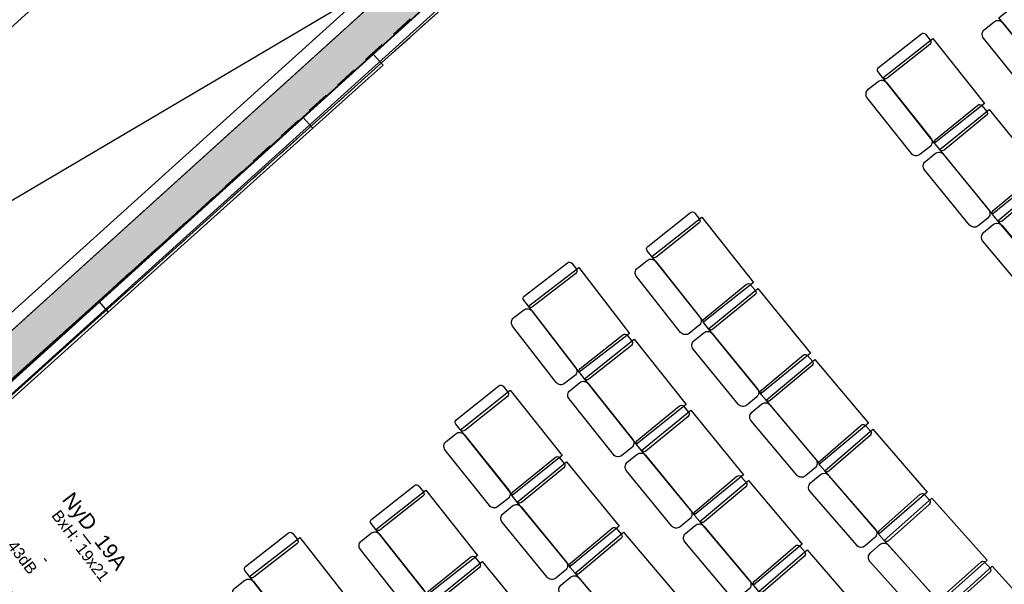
# Model space of a CAD drawing. Header units: millimetres. Extents: x 15275 to 121491, y 18097 to 137945.
# Tile 34 of 57: x 75747 to 82248, y 82853 to 86583. Entities that reach past the tile are written whole.
import ezdxf
from ezdxf.enums import TextEntityAlignment as Align

# ---------------------------------------------------------------- set-up
doc = ezdxf.new("R2010")
doc.units = ezdxf.units.MM
doc.header["$LTSCALE"] = 0.5
doc.header["$MEASUREMENT"] = 0
doc.linetypes.add('PLINE', pattern=[0])
doc.linetypes.add('Rømningslinje', pattern=[500, 300, -200])
for name, color, linetype in [('000 2D grafikk', 7, 'Continuous'), ('24-- Innervegger', 7, 'Continuous'), ('24--Innervegger skråvegger salen', 7, 'Continuous'), ('241- Bærende innervegger', 7, 'Continuous'), ('241- Bærende innervegger (Skravur)', 7, 'Continuous'), ('279- Annet fast inventar(Nye konstruksjoner)', 7, 'Continuous'), ('287 Rekkverk eksisterende salen', 7, 'Continuous'), ('852- Teknisk_symbolsk informasjon_ bygning(Nye konstruksjoner)', 7, 'Continuous'), ('862- M___Nettoareal', 7, 'Continuous'), ('862- M___Nettoareal(Polylinje)', 7, 'Continuous'), ('862- M___Nettoareal(Tekst)', 7, 'Continuous')]:
    doc.layers.add(name, color=color, linetype=linetype)
doc.layers.add('234- Vinduer_ dører_ porter(Nye konstruksjoner)', color=7, linetype='Continuous', lineweight=0)
doc.layers.add('244- Vinduer_ dører_ foldevegger(Nye konstruksjoner)', color=7, linetype='Continuous', lineweight=0)
doc.styles.add('GENERATED_STYLE_1', font='arial.ttf')

# ---------------------------------------------------------------- blocks, each defined once
blk = doc.blocks.new('Utgang_109_9', base_point=(75205.1, 82588.8))
at = {"layer": '862- M___Nettoareal(Polylinje)', "linetype": 'PLINE', "flags": 128}
blk.add_lwpolyline([(74703.3, 80327), (76381.7, 81902.3), (75039.8, 83660), (73196, 81990.5)], close=True, dxfattribs=at)
at = {"layer": '862- M___Nettoareal(Tekst)', "insert": (74773.7, 82794.9), "char_height": 100, "attachment_point": 1, "rotation": 312.16193, "style": 'GENERATED_STYLE_1'}
blk.add_mtext('\\A1;{\\pql;\\pt0,12050;\\fArial|b0|i0|c0|p0;\\W1.000000;5,3\\fArial|b0|i0|c0|p0;\\W1.000000;\\A1{\\H.66x;\\S^  ;}\\fArial|b0|i0|c0|p0;\\W1.000000; m\\fArial|b0|i0|c0|p0;\\W1.000000;\\A1{\\H.66x;\\S2^  ;}}', dxfattribs=at)
at = {"layer": '862- M___Nettoareal(Tekst)', "style": 'GENERATED_STYLE_1'}
for tag, height, p in [('ROOM_NUMBER', 100, (75141.2, 83104.7)), ('ROOM_NAME', 200, (75024.7, 82976.4)), ('DUMMY_861', 100, (75294.8, 82958)), ('DUMMY_863', 100, (74791.7, 82811.2)), ('DUMMY_862', 200, (75618.4, 82366.5))]:
    blk.add_attdef(tag, text='', height=height, rotation=312.16193, dxfattribs=at).set_placement(p, align=Align.TOP_LEFT)
blk = doc.blocks.new('Sjakt_105 a_23', base_point=(77189.8, 86967.2))
at = {"layer": '862- M___Nettoareal(Polylinje)', "linetype": 'PLINE', "flags": 128}
blk.add_lwpolyline([(77523.3, 88192.4), (72060.7, 83243.5), (73045.4, 82157), (75078, 84031.7), (75108.2, 83999), (78412.7, 86993.7)], close=True, dxfattribs=at)
at = {"layer": '862- M___Nettoareal(Tekst)', "insert": (76850.6, 87071.4), "char_height": 100, "attachment_point": 1, "rotation": 312.16193, "style": 'GENERATED_STYLE_1'}
blk.add_mtext('\\A1;{\\pql;\\pt0,12050;\\fArial|b0|i0|c0|p0;\\W1.000000;10,8\\fArial|b0|i0|c0|p0;\\W1.000000;\\A1{\\H.66x;\\S^  ;}\\fArial|b0|i0|c0|p0;\\W1.000000; m\\fArial|b0|i0|c0|p0;\\W1.000000;\\A1{\\H.66x;\\S2^  ;}}', dxfattribs=at)
at = {"layer": '862- M___Nettoareal(Tekst)', "style": 'GENERATED_STYLE_1'}
for tag, height, p in [('ROOM_NUMBER', 100, (77218.1, 87381.3)), ('ROOM_NAME', 200, (77101.6, 87252.9)), ('DUMMY_861', 100, (77448.4, 87149.7)), ('DUMMY_863', 100, (76868.6, 87087.7)), ('DUMMY_862', 200, (77510.9, 86846.7))]:
    blk.add_attdef(tag, text='', height=height, rotation=312.16193, dxfattribs=at).set_placement(p, align=Align.TOP_LEFT)
blk = doc.blocks.new('Dørstempel[3]', base_point=(75899.6, 82935.5))
at = {"layer": '852- Teknisk_symbolsk informasjon_ bygning(Nye konstruksjoner)', "char_height": 75, "attachment_point": 1, "rotation": 307.45631, "style": 'GENERATED_STYLE_1'}
for s, insert in [('\\A1;{\\pql;\\pt0,50;\\fArial|b0|i0|c0|p0;\\W1.000000;19\\fArial|b0|i0|c0|p0;\\W1.000000;\\A1{\\H.66x;\\S^  ;}\\fArial|b0|i0|c0|p0;\\W1.000000;\\fArial|b0|i0|c0|p0;\\W1.000000;\\A1{\\H.66x;\\S^  ;}}', (76171.9, 83133.3)), ('\\A1;{\\pql;\\pt0,50;\\fArial|b0|i0|c0|p0;\\W1.000000;x21\\fArial|b0|i0|c0|p0;\\W1.000000;\\A1{\\H.66x;\\S^  ;}\\fArial|b0|i0|c0|p0;\\W1.000000;\\fArial|b0|i0|c0|p0;\\W1.000000;\\A1{\\H.66x;\\S^  ;}}', (76241.5, 83042.5))]:
    blk.add_mtext(s, dxfattribs=dict(at, insert=insert))
at = {"layer": '852- Teknisk_symbolsk informasjon_ bygning(Nye konstruksjoner)', "style": 'GENERATED_STYLE_1'}
for tag, p in [('strUnitPrefix', (76150.7, 83171.9)), ('strAcousticPrefix', (75870.1, 82956.9)), ('DUMMY_229', (76057.2, 83117.4)), ('DUMMY_231', (75963.6, 83028.6))]:
    blk.add_attdef(tag, text='', height=75, rotation=307.45631, dxfattribs=at).set_placement(p, align=Align.TOP_RIGHT)
blk.add_attdef('AC_WIDO_ID', text='', height=100, rotation=307.45631, dxfattribs=at).set_placement((76180.3, 83155.9), align=Align.BOTTOM_CENTER)
for tag, p in [('DUMMY_230', (76091.9, 83072)), ('DUMMY_232', (75998.4, 83000.4)), ('DUMMY_233', (75904.8, 82928.7)), ('DUMMY_228', (76355.9, 82921.2))]:
    blk.add_attdef(tag, text='', height=75, rotation=307.45631, dxfattribs=at).set_placement(p, align=Align.TOP_LEFT)
blk = doc.blocks.new('Dør metall tofløyet[13]')
at = {"layer": '234- Vinduer_ dører_ porter(Nye konstruksjoner)', "linetype": 'PLINE'}
for centre, start, end in [((75153.7, 83509.1), 217.45631, 307.45631), ((76259.4, 82066), 127.45631, 217.45631)]:
    blk.add_arc(centre, 909, start, end, dxfattribs=at)
at = {"layer": '244- Vinduer_ dører_ foldevegger(Nye konstruksjoner)', "linetype": 'PLINE'}
for p, q in [((75201.8, 83597.6), (75328.8, 83692)), ((75201.8, 83597.6), (75328.8, 83692)), ((75128, 83542.8), (75201.8, 83597.6)), ((75134.9, 83533.7), (75128, 83542.8)), ((75128.1, 83542.8), (75201.8, 83597.6)), ((75128.1, 83542.8), (75201.8, 83597.6)), ((75207.9, 83589.7), (75134.9, 83533.7)), ((75192.8, 83523.9), (75234.1, 83555.6)), ((75207.9, 83589.7), (75201.8, 83597.6)), ((75234.1, 83555.6), (75207.9, 83589.7)), ((74432.2, 82956.3), (75153.7, 83509.1)), ((75178.1, 83477.4), (74456.5, 82924.6)), ((75134.9, 83533.7), (75153.7, 83509.1)), ((75153.7, 83509.1), (75185.5, 83533.5)), ((75153.7, 83509.1), (75178.1, 83477.4)), ((75185.5, 83533.5), (75192.8, 83523.9)), ((74456.5, 82924.6), (74432.2, 82956.3)), ((76357.3, 82089.4), (76481.5, 82187.4)), ((76357.3, 82089.4), (76481.5, 82187.4)), ((76325.1, 82131.5), (76283.8, 82099.8)), ((76351.2, 82097.3), (76325.1, 82131.5)), ((76235, 82097.7), (75513.5, 81544.9)), ((75537.8, 81513.2), (76259.4, 82066)), ((76259.4, 82066), (76235, 82097.7)), ((76291.1, 82090.3), (76259.4, 82066)), ((76259.4, 82066), (76278.2, 82041.4)), ((76278.2, 82041.4), (76351.2, 82097.3)), ((76278.2, 82041.4), (76285.1, 82032.4)), ((76283.8, 82099.8), (76291.1, 82090.3)), ((76285.1, 82032.4), (76357.3, 82089.4)), ((76285.2, 82032.5), (76357.3, 82089.4)), ((76285.2, 82032.5), (76357.3, 82089.4)), ((76351.2, 82097.3), (76357.3, 82089.4)), ((75513.5, 81544.9), (75537.8, 81513.2))]:
    blk.add_line(p, q, dxfattribs=at)
for radius, start, end in [(64935.1, 216.582142, 216.620083), (64935.1, 216.582142, 216.620083), (64935.1, 216.582142, 216.620083), (65185.1, 216.582287, 216.620083), (65185.1, 216.582287, 216.620083), (64935.1, 218.292544, 218.330485), (64935.1, 218.292544, 218.330485), (64935.1, 218.292544, 218.330485), (65185.1, 218.292544, 218.33034), (65185.1, 218.292544, 218.33034)]:
    blk.add_arc((127446.2, 122426.1), radius, start, end, dxfattribs=at)
at = {"layer": '852- Teknisk_symbolsk informasjon_ bygning(Nye konstruksjoner)'}
ref = blk.add_blockref('Dørstempel[3]', (75899.6, 82935.5), dxfattribs=at)
ref.add_attrib('AC_WIDO_ID', 'NyD_19A', dxfattribs={"color": 7, "height": 100, "rotation": 307.45631, "style": 'GENERATED_STYLE_1'}).set_placement((76180.3, 83155.9), align=Align.BOTTOM_CENTER)
ref.add_attrib('strUnitPrefix', 'BxH:', dxfattribs={"color": 7, "height": 75, "rotation": 307.45631, "style": 'GENERATED_STYLE_1'}).set_placement((76150.7, 83171.9), align=Align.TOP_RIGHT)
ref.add_attrib('strAcousticPrefix', '43dB', dxfattribs={"color": 7, "height": 75, "rotation": 307.45631, "style": 'GENERATED_STYLE_1'}).set_placement((75870.1, 82956.9), align=Align.TOP_RIGHT)
ref.add_attrib('DUMMY_231', '-', dxfattribs={"color": 7, "height": 75, "rotation": 307.45631, "style": 'GENERATED_STYLE_1'}).set_placement((75963.6, 83028.6), align=Align.TOP_RIGHT)
blk = doc.blocks.new('Railing 1[53]', base_point=(51000, 47000))
at = {"layer": '287 Rekkverk eksisterende salen', "linetype": 'PLINE'}
for p, q in [((77962.3, 86248.1), (78081.3, 86355)), ((78146.7, 86282.3), (78081.3, 86355)), ((78027.7, 86175.3), (78146.7, 86282.3)), ((77962.3, 86248.1), (77617, 85937.7)), ((77682.5, 85864.9), (78027.7, 86175.3)), ((76266.5, 84723.4), (77617, 85937.7)), ((77617, 85937.7), (77682.5, 85864.9)), ((76332, 84650.7), (77682.5, 85864.9)), ((75208.9, 83772.5), (76266.5, 84723.4)), ((76266.5, 84723.4), (76332, 84650.7)), ((76266.5, 84723.4), (76266.5, 84723.4)), ((75274.3, 83699.7), (76331.9, 84650.6)), ((76332, 84650.7), (76331.9, 84650.6)), ((75002.1, 83586.6), (75208.9, 83772.5)), ((75067.5, 83513.8), (75274.3, 83699.7)), ((75002.1, 83586.6), (75067.5, 83513.8))]:
    blk.add_line(p, q, dxfattribs=at)
blk = doc.blocks.new('Wall 28[56]', base_point=(71830.8, 80889.3))
at = {"layer": '24-- Innervegger', "linetype": 'PLINE'}
for p, q in [((71733.2, 81070.6), (87656, 95458.9)), ((87706.7, 94965.7), (71964.9, 80740.9))]:
    blk.add_line(p, q, dxfattribs=at)
blk = doc.blocks.new('Auditoriestollayout[63]', base_point=(84753.9, 80087.5))
at = {"layer": '279- Annet fast inventar(Nye konstruksjoner)', "linetype": 'PLINE', "flags": 128}
for points in [[(80175.6, 85308.3, -0.414214), (80203.7, 85305), (80234.8, 85265.8, -0.414214), (80231.5, 85237.7), (79949.4, 85014.1, -0.414214), (79921.3, 85017.3), (79890.3, 85056.5, -0.414214), (79893.5, 85084.6)], [(79363.9, 84976.8, -0.414214), (79392, 84973.2), (79422.5, 84933.6, -0.414214), (79418.9, 84905.5), (79133.9, 84685.5, -0.414214), (79105.9, 84689.1), (79075.3, 84728.7, -0.414214), (79078.9, 84756.8)], [(79890, 84992.5, -0.414214), (79946.2, 84986), (80238.2, 84617.7, -0.414214), (80231.7, 84561.5), (80167.2, 84510.3, -0.414214), (80111, 84516.8), (79819, 84885.1, -0.414214), (79825.5, 84941.3)], [(80544.7, 84834.7, -0.414214), (80572.8, 84831.9), (80604.4, 84793.2, -0.414214), (80601.6, 84765), (80322.8, 84537.3, -0.414214), (80294.6, 84540.1), (80263, 84578.9, -0.414214), (80265.9, 84607)], [(79074.2, 84664.7, -0.414214), (79130.3, 84657.5), (79417.5, 84285.4, -0.414214), (79410.3, 84229.3), (79345.1, 84179, -0.414214), (79289, 84186.2), (79001.8, 84558.3, -0.414214), (79009, 84614.4)], [(80263.7, 84514.8, -0.414214), (80320, 84509.2), (80617.3, 84145.2, -0.414214), (80611.6, 84088.9), (80547.8, 84036.8, -0.414214), (80491.5, 84042.4), (80194.2, 84406.4, -0.414214), (80199.9, 84462.7)], [(79730.2, 84501.2, -0.414214), (79758.3, 84498), (79789.4, 84458.9, -0.414214), (79786.2, 84430.8), (79504.4, 84206.7, -0.414214), (79476.3, 84209.9), (79445.2, 84249.1, -0.414214), (79448.4, 84277.2)], [(80920.6, 84366.6, -0.414214), (80948.7, 84364.2), (80980.9, 84325.9, -0.414214), (80978.5, 84297.8), (80703, 84066, -0.414214), (80674.9, 84068.4), (80642.7, 84106.7, -0.414214), (80645.1, 84134.9)], [(79445, 84185, -0.414214), (79501.2, 84178.6), (79793.7, 83810.7, -0.414214), (79787.3, 83754.5), (79722.8, 83703.3, -0.414214), (79666.6, 83709.7), (79374.1, 84077.6, -0.414214), (79380.6, 84133.8)], [(78911.5, 84163.9, -0.414214), (78939.6, 84160.7), (78970.8, 84121.6, -0.414214), (78967.6, 84093.5), (78686.1, 83869.1, -0.414214), (78658, 83872.3), (78626.8, 83911.4, -0.414214), (78630, 83939.5)], [(80103.3, 84030.9, -0.414214), (80131.4, 84028.1), (80163.1, 83989.4, -0.414214), (80160.3, 83961.3), (79881.7, 83733.2, -0.414214), (79853.6, 83736.1), (79821.9, 83774.7, -0.414214), (79824.7, 83802.9)], [(80644.2, 84042.7, -0.414214), (80700.6, 84037.8), (81003.2, 83678.2, -0.414214), (80998.3, 83621.8), (80935.3, 83568.8, -0.414214), (80879, 83573.6), (80576.4, 83933.3, -0.414214), (80581.2, 83989.6)], [(81303.2, 83904, -0.414214), (81331.4, 83902), (81364.2, 83864.2, -0.414214), (81362.2, 83836), (81090.1, 83600.3, -0.414214), (81061.9, 83602.3), (81029.1, 83640.1, -0.414214), (81031.2, 83668.3)], [(78626.7, 83847.3, -0.414214), (78682.9, 83841), (78975.9, 83473.5, -0.414214), (78969.5, 83417.3), (78905.1, 83365.9, -0.414214), (78848.9, 83372.3), (78556, 83739.8, -0.414214), (78562.3, 83796)], [(79281.9, 83691.4, -0.414214), (79310.1, 83688.7), (79341.8, 83650, -0.414214), (79339, 83621.8), (79060.7, 83393.5, -0.414214), (79032.5, 83396.3), (79000.8, 83435, -0.414214), (79003.6, 83463.1)], [(79822.6, 83710.7, -0.414214), (79878.9, 83705.1), (80176.6, 83341.4, -0.414214), (80171, 83285.1), (80107.3, 83233, -0.414214), (80051, 83238.6), (79753.3, 83602.3, -0.414214), (79758.9, 83658.5)], [(80483, 83566, -0.414214), (80511.2, 83563.6), (80543.4, 83525.4, -0.414214), (80541, 83497.2), (80265.7, 83265.2, -0.414214), (80237.6, 83267.6), (80205.3, 83305.8, -0.414214), (80207.7, 83334)], [(81031.7, 83576.1, -0.414214), (81088.1, 83572.1), (81395.9, 83216.9, -0.414214), (81391.8, 83160.4), (81329.6, 83106.5, -0.414214), (81273.2, 83110.5), (80965.4, 83465.7, -0.414214), (80969.4, 83522.2)], [(81692.6, 83447.1, -0.414214), (81720.8, 83445.5), (81754.1, 83408.2, -0.414214), (81752.5, 83379.9), (81483.9, 83140.2, -0.414214), (81455.7, 83141.8), (81422.4, 83179.1, -0.414214), (81424, 83207.4)], [(79001.6, 83371, -0.414214), (79057.9, 83365.4), (79355.9, 83002, -0.414214), (79350.4, 82945.7), (79286.7, 82893.5, -0.414214), (79230.4, 82899), (78932.3, 83262.4, -0.414214), (78937.9, 83318.7)], [(79658.9, 83224.2, -0.414214), (79687.1, 83221.8), (79719.3, 83183.6, -0.414214), (79717, 83155.4), (79441.8, 82923.3, -0.414214), (79413.6, 82925.7), (79381.4, 82963.9, -0.414214), (79383.8, 82992)], [(80207, 83241.8, -0.414214), (80263.3, 83237), (80566.2, 82877.6, -0.414214), (80561.4, 82821.2), (80498.4, 82768.2, -0.414214), (80442, 82773), (80139.2, 83132.4, -0.414214), (80144, 83188.8)], [(80869.4, 83106.5, -0.414214), (80897.6, 83104.5), (80930.3, 83066.8, -0.414214), (80928.3, 83038.6), (80656.4, 82802.7, -0.414214), (80628.2, 82804.7), (80595.4, 82842.5, -0.414214), (80597.4, 82870.7)], [(81425.8, 83115.2, -0.414214), (81482.3, 83112), (81795.2, 82761.3, -0.414214), (81792, 82704.8), (81730.6, 82650, -0.414214), (81674.1, 82653.2), (81361.1, 83003.9, -0.414214), (81364.4, 83060.4)], [(82092.1, 82999.4, -0.414214), (82120.3, 82997.8), (82153.6, 82960.5, -0.414214), (82152, 82932.3), (81883.4, 82692.6, -0.414214), (81855.1, 82694.2), (81821.9, 82731.5, -0.414214), (81823.5, 82759.7)], [(79383.1, 82899.9, -0.414214), (79439.4, 82895.1), (79742.6, 82535.9, -0.414214), (79737.8, 82479.5), (79674.8, 82426.4, -0.414214), (79618.5, 82431.2), (79315.4, 82790.4, -0.414214), (79320.1, 82846.7)]]:
    blk.add_lwpolyline(points, format="xyb", close=True, dxfattribs=at)
for points in [[(80250.5, 85278.3), (80592.2, 84847.3), (80263.1, 84586.4), (79921.3, 85017.3)], [(79438.3, 84945.8), (79774.4, 84510.4), (79442, 84253.8), (79105.9, 84689.1)], [(80619.9, 84805.8), (80967.9, 84379.9), (80642.6, 84114.2), (80294.6, 84540.1)], [(79805.1, 84471.3), (80147.4, 84040.8), (79818.6, 83779.4), (79476.3, 84209.9)], [(80996.2, 84338.8), (81350.3, 83918), (81029, 83647.6), (80674.9, 84068.4)], [(78986.4, 84134.1), (79329.3, 83704), (79000.8, 83442.2), (78658, 83872.3)], [(80178.6, 84002.1), (80527, 83576.5), (80202, 83310.5), (79853.6, 83736.1)], [(81379.3, 83877.3), (81739.5, 83461.7), (81422.1, 83186.6), (81061.9, 83602.3)], [(79357.3, 83662.7), (79706.1, 83237.4), (79381.3, 82971.1), (79032.5, 83396.3)], [(80558.7, 83538.3), (80913.1, 83117.7), (80592, 82847), (80237.6, 83267.6)], [(81769, 83421.5), (82135.2, 83011.1), (81821.9, 82731.5), (81455.7, 83141.8)], [(79734.6, 83196.5), (80089.3, 82776.2), (79768.4, 82505.3), (79413.6, 82925.7)], [(80945.4, 83079.9), (81305.8, 82664.4), (80988.5, 82389.2), (80628.2, 82804.7)], [(82536.9, 82565.6), (82167.7, 82973.3), (81856.4, 82691.4), (82225.6, 82283.7)]]:
    blk.add_lwpolyline(points, close=True, dxfattribs=at)
blk = doc.blocks.new('Auditoriestollayout[66]', base_point=(80892.9, 80485.6))
at = {"layer": '279- Annet fast inventar(Nye konstruksjoner)', "linetype": 'PLINE', "flags": 128}
for points in [[(78353.9, 83505.2, -0.414214), (78382, 83501.9), (78413, 83462.6, -0.414214), (78409.6, 83434.5), (78127, 83211.6, -0.414214), (78098.9, 83214.9), (78067.9, 83254.2, -0.414214), (78071.2, 83282.3)], [(77522.2, 83192.1, -0.414214), (77550.3, 83188.6), (77581, 83149.1, -0.414214), (77577.5, 83121.1), (77293.4, 82900, -0.414214), (77265.3, 82903.5), (77234.6, 82942.9, -0.414214), (77238.1, 82971)], [(78067.5, 83190.2, -0.414214), (78123.7, 83183.5), (78414.7, 82814.5, -0.414214), (78408.1, 82758.3), (78343.4, 82707.3, -0.414214), (78287.2, 82713.9), (77996.2, 83083, -0.414214), (78002.8, 83139.1)], [(78725.1, 83033.4, -0.414214), (78753.3, 83030.5), (78784.8, 82991.7, -0.414214), (78781.9, 82963.6), (78502.5, 82736.6, -0.414214), (78474.4, 82739.5), (78442.8, 82778.3, -0.414214), (78445.7, 82806.4)], [(77233.8, 82878.9, -0.414214), (77289.9, 82871.9), (77578.6, 82501, -0.414214), (77571.6, 82444.9), (77506.6, 82394.3, -0.414214), (77450.4, 82401.3), (77161.8, 82772.2, -0.414214), (77168.8, 82828.3)]]:
    blk.add_lwpolyline(points, format="xyb", close=True, dxfattribs=at)
for points in [[(78428.7, 83475), (78769.3, 83043.1), (78439.5, 82783.1), (78098.9, 83214.9)], [(77596.8, 83161.4), (77934.6, 82727.4), (77603.1, 82469.4), (77265.3, 82903.5)], [(78800.3, 83004.3), (79147.2, 82577.5), (78821.2, 82312.6), (78474.4, 82739.5)]]:
    blk.add_lwpolyline(points, close=True, dxfattribs=at)
blk = doc.blocks.new('Auditoriestollayout[69]', base_point=(84753.9, 80087.5))
at = {"layer": '279- Annet fast inventar(Nye konstruksjoner)', "linetype": 'PLINE', "flags": 128}
for points in [[(80175.6, 85308.3, -0.414214), (80203.7, 85305), (80234.8, 85265.8, -0.414214), (80231.5, 85237.7), (79949.4, 85014.1, -0.414214), (79921.3, 85017.3), (79890.3, 85056.5, -0.414214), (79893.5, 85084.6)], [(79363.9, 84976.8, -0.414214), (79392, 84973.2), (79422.5, 84933.6, -0.414214), (79418.9, 84905.5), (79133.9, 84685.5, -0.414214), (79105.9, 84689.1), (79075.3, 84728.7, -0.414214), (79078.9, 84756.8)], [(79890, 84992.5, -0.414214), (79946.2, 84986), (80238.2, 84617.7, -0.414214), (80231.7, 84561.5), (80167.2, 84510.3, -0.414214), (80111, 84516.8), (79819, 84885.1, -0.414214), (79825.5, 84941.3)], [(80544.7, 84834.7, -0.414214), (80572.8, 84831.9), (80604.4, 84793.2, -0.414214), (80601.6, 84765), (80322.8, 84537.3, -0.414214), (80294.6, 84540.1), (80263, 84578.9, -0.414214), (80265.9, 84607)], [(79074.2, 84664.7, -0.414214), (79130.3, 84657.5), (79417.5, 84285.4, -0.414214), (79410.3, 84229.3), (79345.1, 84179, -0.414214), (79289, 84186.2), (79001.8, 84558.3, -0.414214), (79009, 84614.4)], [(80263.7, 84514.8, -0.414214), (80320, 84509.2), (80617.3, 84145.2, -0.414214), (80611.6, 84088.9), (80547.8, 84036.8, -0.414214), (80491.5, 84042.4), (80194.2, 84406.4, -0.414214), (80199.9, 84462.7)], [(79730.2, 84501.2, -0.414214), (79758.3, 84498), (79789.4, 84458.9, -0.414214), (79786.2, 84430.8), (79504.4, 84206.7, -0.414214), (79476.3, 84209.9), (79445.2, 84249.1, -0.414214), (79448.4, 84277.2)], [(80920.6, 84366.6, -0.414214), (80948.7, 84364.2), (80980.9, 84325.9, -0.414214), (80978.5, 84297.8), (80703, 84066, -0.414214), (80674.9, 84068.4), (80642.7, 84106.7, -0.414214), (80645.1, 84134.9)], [(79445, 84185, -0.414214), (79501.2, 84178.6), (79793.7, 83810.7, -0.414214), (79787.3, 83754.5), (79722.8, 83703.3, -0.414214), (79666.6, 83709.7), (79374.1, 84077.6, -0.414214), (79380.6, 84133.8)], [(78911.5, 84163.9, -0.414214), (78939.6, 84160.7), (78970.8, 84121.6, -0.414214), (78967.6, 84093.5), (78686.1, 83869.1, -0.414214), (78658, 83872.3), (78626.8, 83911.4, -0.414214), (78630, 83939.5)], [(80103.3, 84030.9, -0.414214), (80131.4, 84028.1), (80163.1, 83989.4, -0.414214), (80160.3, 83961.3), (79881.7, 83733.2, -0.414214), (79853.6, 83736.1), (79821.9, 83774.7, -0.414214), (79824.7, 83802.9)], [(80644.2, 84042.7, -0.414214), (80700.6, 84037.8), (81003.2, 83678.2, -0.414214), (80998.3, 83621.8), (80935.3, 83568.8, -0.414214), (80879, 83573.6), (80576.4, 83933.3, -0.414214), (80581.2, 83989.6)], [(81303.2, 83904, -0.414214), (81331.4, 83902), (81364.2, 83864.2, -0.414214), (81362.2, 83836), (81090.1, 83600.3, -0.414214), (81061.9, 83602.3), (81029.1, 83640.1, -0.414214), (81031.2, 83668.3)], [(78626.7, 83847.3, -0.414214), (78682.9, 83841), (78975.9, 83473.5, -0.414214), (78969.5, 83417.3), (78905.1, 83365.9, -0.414214), (78848.9, 83372.3), (78556, 83739.8, -0.414214), (78562.3, 83796)], [(79281.9, 83691.4, -0.414214), (79310.1, 83688.7), (79341.8, 83650, -0.414214), (79339, 83621.8), (79060.7, 83393.5, -0.414214), (79032.5, 83396.3), (79000.8, 83435, -0.414214), (79003.6, 83463.1)], [(79822.6, 83710.7, -0.414214), (79878.9, 83705.1), (80176.6, 83341.4, -0.414214), (80171, 83285.1), (80107.3, 83233, -0.414214), (80051, 83238.6), (79753.3, 83602.3, -0.414214), (79758.9, 83658.5)], [(80483, 83566, -0.414214), (80511.2, 83563.6), (80543.4, 83525.4, -0.414214), (80541, 83497.2), (80265.7, 83265.2, -0.414214), (80237.6, 83267.6), (80205.3, 83305.8, -0.414214), (80207.7, 83334)], [(81031.7, 83576.1, -0.414214), (81088.1, 83572.1), (81395.9, 83216.9, -0.414214), (81391.8, 83160.4), (81329.6, 83106.5, -0.414214), (81273.2, 83110.5), (80965.4, 83465.7, -0.414214), (80969.4, 83522.2)], [(81692.6, 83447.1, -0.414214), (81720.8, 83445.5), (81754.1, 83408.2, -0.414214), (81752.5, 83379.9), (81483.9, 83140.2, -0.414214), (81455.7, 83141.8), (81422.4, 83179.1, -0.414214), (81424, 83207.4)], [(79001.6, 83371, -0.414214), (79057.9, 83365.4), (79355.9, 83002, -0.414214), (79350.4, 82945.7), (79286.7, 82893.5, -0.414214), (79230.4, 82899), (78932.3, 83262.4, -0.414214), (78937.9, 83318.7)], [(79658.9, 83224.2, -0.414214), (79687.1, 83221.8), (79719.3, 83183.6, -0.414214), (79717, 83155.4), (79441.8, 82923.3, -0.414214), (79413.6, 82925.7), (79381.4, 82963.9, -0.414214), (79383.8, 82992)], [(80207, 83241.8, -0.414214), (80263.3, 83237), (80566.2, 82877.6, -0.414214), (80561.4, 82821.2), (80498.4, 82768.2, -0.414214), (80442, 82773), (80139.2, 83132.4, -0.414214), (80144, 83188.8)], [(80869.4, 83106.5, -0.414214), (80897.6, 83104.5), (80930.3, 83066.8, -0.414214), (80928.3, 83038.6), (80656.4, 82802.7, -0.414214), (80628.2, 82804.7), (80595.4, 82842.5, -0.414214), (80597.4, 82870.7)], [(81425.8, 83115.2, -0.414214), (81482.3, 83112), (81795.2, 82761.3, -0.414214), (81792, 82704.8), (81730.6, 82650, -0.414214), (81674.1, 82653.2), (81361.1, 83003.9, -0.414214), (81364.4, 83060.4)], [(82092.1, 82999.4, -0.414214), (82120.3, 82997.8), (82153.6, 82960.5, -0.414214), (82152, 82932.3), (81883.4, 82692.6, -0.414214), (81855.1, 82694.2), (81821.9, 82731.5, -0.414214), (81823.5, 82759.7)], [(79383.1, 82899.9, -0.414214), (79439.4, 82895.1), (79742.6, 82535.9, -0.414214), (79737.8, 82479.5), (79674.8, 82426.4, -0.414214), (79618.5, 82431.2), (79315.4, 82790.4, -0.414214), (79320.1, 82846.7)]]:
    blk.add_lwpolyline(points, format="xyb", close=True, dxfattribs=at)
for points in [[(80250.5, 85278.3), (80592.2, 84847.3), (80263.1, 84586.4), (79921.3, 85017.3)], [(79438.3, 84945.8), (79774.4, 84510.4), (79442, 84253.8), (79105.9, 84689.1)], [(80619.9, 84805.8), (80967.9, 84379.9), (80642.6, 84114.2), (80294.6, 84540.1)], [(79805.1, 84471.3), (80147.4, 84040.8), (79818.6, 83779.4), (79476.3, 84209.9)], [(80996.2, 84338.8), (81350.3, 83918), (81029, 83647.6), (80674.9, 84068.4)], [(78986.4, 84134.1), (79329.3, 83704), (79000.8, 83442.2), (78658, 83872.3)], [(80178.6, 84002.1), (80527, 83576.5), (80202, 83310.5), (79853.6, 83736.1)], [(81379.3, 83877.3), (81739.5, 83461.7), (81422.1, 83186.6), (81061.9, 83602.3)], [(79357.3, 83662.7), (79706.1, 83237.4), (79381.3, 82971.1), (79032.5, 83396.3)], [(80558.7, 83538.3), (80913.1, 83117.7), (80592, 82847), (80237.6, 83267.6)], [(81769, 83421.5), (82135.2, 83011.1), (81821.9, 82731.5), (81455.7, 83141.8)], [(79734.6, 83196.5), (80089.3, 82776.2), (79768.4, 82505.3), (79413.6, 82925.7)], [(80945.4, 83079.9), (81305.8, 82664.4), (80988.5, 82389.2), (80628.2, 82804.7)], [(82536.9, 82565.6), (82167.7, 82973.3), (81856.4, 82691.4), (82225.6, 82283.7)]]:
    blk.add_lwpolyline(points, close=True, dxfattribs=at)
blk = doc.blocks.new('Auditoriestollayout[72]', base_point=(80892.9, 80485.6))
at = {"layer": '279- Annet fast inventar(Nye konstruksjoner)', "linetype": 'PLINE', "flags": 128}
for points in [[(78353.9, 83505.2, -0.414214), (78382, 83501.9), (78413, 83462.6, -0.414214), (78409.6, 83434.5), (78127, 83211.6, -0.414214), (78098.9, 83214.9), (78067.9, 83254.2, -0.414214), (78071.2, 83282.3)], [(77522.2, 83192.1, -0.414214), (77550.3, 83188.6), (77581, 83149.1, -0.414214), (77577.5, 83121.1), (77293.4, 82900, -0.414214), (77265.3, 82903.5), (77234.6, 82942.9, -0.414214), (77238.1, 82971)], [(78067.5, 83190.2, -0.414214), (78123.7, 83183.5), (78414.7, 82814.5, -0.414214), (78408.1, 82758.3), (78343.4, 82707.3, -0.414214), (78287.2, 82713.9), (77996.2, 83083, -0.414214), (78002.8, 83139.1)], [(78725.1, 83033.4, -0.414214), (78753.3, 83030.5), (78784.8, 82991.7, -0.414214), (78781.9, 82963.6), (78502.5, 82736.6, -0.414214), (78474.4, 82739.5), (78442.8, 82778.3, -0.414214), (78445.7, 82806.4)], [(77233.8, 82878.9, -0.414214), (77289.9, 82871.9), (77578.6, 82501, -0.414214), (77571.6, 82444.9), (77506.6, 82394.3, -0.414214), (77450.4, 82401.3), (77161.8, 82772.2, -0.414214), (77168.8, 82828.3)]]:
    blk.add_lwpolyline(points, format="xyb", close=True, dxfattribs=at)
for points in [[(78428.7, 83475), (78769.3, 83043.1), (78439.5, 82783.1), (78098.9, 83214.9)], [(77596.8, 83161.4), (77934.6, 82727.4), (77603.1, 82469.4), (77265.3, 82903.5)], [(78800.3, 83004.3), (79147.2, 82577.5), (78821.2, 82312.6), (78474.4, 82739.5)]]:
    blk.add_lwpolyline(points, close=True, dxfattribs=at)
blk = doc.blocks.new('Auditoriestollayout[75]', base_point=(92537.8, 76984.9))
at = {"layer": '279- Annet fast inventar(Nye konstruksjoner)', "linetype": 'PLINE', "flags": 128}
for points in [[(82538.1, 86858.7), (82884.3, 86431.3), (82557.9, 86167), (82211.7, 86594.4)], [(81775.1, 86459.3), (82116.5, 86028.1), (81787.2, 85767.4), (81445.8, 86198.7)], [(82147.6, 85989.3), (82495.1, 85563), (82169.5, 85297.6), (81822, 85724)], [(82526.8, 85524.7), (82880.3, 85103.3), (82558.5, 84833.4), (82205, 85254.7)]]:
    blk.add_lwpolyline(points, close=True, dxfattribs=at)
for points in [[(82180.7, 86569.2, -0.414214), (82236.9, 86563.3), (82532.7, 86198.1, -0.414214), (82526.8, 86141.8), (82462.8, 86090, -0.414214), (82406.5, 86095.9), (82110.7, 86461.1, -0.414214), (82116.6, 86517.4)], [(81700.3, 86489.4, -0.414214), (81728.4, 86486.1), (81759.4, 86446.9, -0.414214), (81756.2, 86418.8), (81473.9, 86195.4, -0.414214), (81445.8, 86198.7), (81414.8, 86237.9, -0.414214), (81418, 86265.9)], [(81414.4, 86173.8, -0.414214), (81470.6, 86167.3), (81762.3, 85798.8, -0.414214), (81755.8, 85742.6), (81691.2, 85691.5, -0.414214), (81635, 85698), (81343.3, 86066.5, -0.414214), (81349.9, 86122.7)], [(82072.4, 86018.3, -0.414214), (82100.5, 86015.4), (82132.1, 85976.7, -0.414214), (82129.2, 85948.6), (81850.2, 85721.1, -0.414214), (81822, 85724), (81790.5, 85762.7, -0.414214), (81793.3, 85790.9)], [(81791, 85698.7, -0.414214), (81847.3, 85693), (82144.2, 85328.7, -0.414214), (82138.5, 85272.4), (82074.7, 85220.3, -0.414214), (82018.4, 85226.1), (81721.5, 85590.4, -0.414214), (81727.2, 85646.7)], [(82451.1, 85552.6, -0.414214), (82479.3, 85550.1), (82511.4, 85511.8, -0.414214), (82509, 85483.6), (82233.2, 85252.3, -0.414214), (82205, 85254.7), (82172.9, 85293, -0.414214), (82175.3, 85321.2)], [(82174.4, 85229, -0.414214), (82230.7, 85224.1), (82532.8, 84864, -0.414214), (82527.9, 84807.7), (82464.8, 84754.7, -0.414214), (82408.4, 84759.7), (82106.3, 85119.7, -0.414214), (82111.3, 85176.1)]]:
    blk.add_lwpolyline(points, format="xyb", close=True, dxfattribs=at)

msp = doc.modelspace()

# ---------------------------------------------------------------- hatches: boundary and pattern name
at = {"layer": '241- Bærende innervegger (Skravur)', "linetype": 'Continuous'}
h = msp.add_hatch(dxfattribs=at)
h.set_pattern_fill('Eksisterende_konstruksjon', color=256, style=0, pattern_type=2)
h.set_pattern_definition([(0, (0, 0), (0, 86.60254), [0, -50]), (0, (25, 43.3), (0, 86.60254), [0, -50])])
h.paths.add_polyline_path([(78561.7, 87128.5), (75113.3, 84005.6), (75281.1, 83820.3), (78729.5, 86943.2)])

# ---------------------------------------------------------------- linework, layer by layer
at = {"layer": '000 2D grafikk', "linetype": 'Rømningslinje', "flags": 128}
msp.add_lwpolyline([(75250.1, 83801.6), (84231, 91934.2), (85225.3, 92815.5), (85660.2, 92418.4, 0.012786), (84566.4, 91690, 0.017363), (83083.6, 90561.5, 0.015191), (79848.1, 87651.3), (79090.1, 87153.8), (75294.8, 83743.2)], format="xyb", close=True, dxfattribs=at)
at = {"layer": '000 2D grafikk', "linetype": 'PLINE'}
msp.add_lwpolyline([(78412.7, 86993.6), (72061.3, 83243)], dxfattribs=at)
at = {"layer": '24--Innervegger skråvegger salen', "linetype": 'PLINE', "flags": 128}
for points in [[(79031.5, 87218.6), (75250.1, 83801.6)], [(79090.1, 87153.8), (78879.3, 86964.3), (78668.4, 86774.8), (78246.7, 86395.9), (77825, 86016.9), (77403.3, 85638), (76981.6, 85259), (76559.9, 84880), (76138.2, 84501.1), (75716.5, 84122.1), (75294.8, 83743.2)]]:
    msp.add_lwpolyline(points, dxfattribs=at)
at = {"layer": '241- Bærende innervegger', "linetype": 'PLINE', "flags": 128}
for points in [[(78561.7, 87128.5), (75113.3, 84005.6)], [(75281.1, 83820.3), (78729.5, 86943.2)]]:
    msp.add_lwpolyline(points, dxfattribs=at)

# ---------------------------------------------------------------- block references
at = {"layer": '24-- Innervegger', "linetype": 'PLINE'}
msp.add_blockref('Wall 28[56]', (71830.8, 80889.3), dxfattribs=at)
at = {"layer": '244- Vinduer_ dører_ foldevegger(Nye konstruksjoner)', "linetype": 'PLINE'}
msp.add_blockref('Dør metall tofløyet[13]', (0, 0), dxfattribs=at)
at = {"layer": '279- Annet fast inventar(Nye konstruksjoner)', "linetype": 'PLINE'}
for name, p in [('Auditoriestollayout[75]', (92537.8, 76984.9)), ('Auditoriestollayout[63]', (84753.9, 80087.5)), ('Auditoriestollayout[69]', (84753.9, 80087.5)), ('Auditoriestollayout[66]', (80892.9, 80485.6)), ('Auditoriestollayout[72]', (80892.9, 80485.6))]:
    msp.add_blockref(name, p, dxfattribs=at)
at = {"layer": '287 Rekkverk eksisterende salen', "linetype": 'PLINE'}
msp.add_blockref('Railing 1[53]', (51000, 47000), dxfattribs=at)
at = {"layer": '862- M___Nettoareal', "linetype": 'Continuous'}
msp.add_blockref('Sjakt_105 a_23', (77189.8, 86967.2), dxfattribs=at)
ref = msp.add_blockref('Utgang_109_9', (75205.1, 82588.8), dxfattribs=at)
ref.add_attrib('ROOM_NAME', 'Utgang', dxfattribs={"layer": '862- M___Nettoareal(Tekst)', "color": 7, "height": 200, "rotation": 312.16193, "style": 'GENERATED_STYLE_1'}).set_placement((75024.7, 82976.4), align=Align.TOP_LEFT)
ref.add_attrib('ROOM_NUMBER', '109', dxfattribs={"layer": '862- M___Nettoareal(Tekst)', "color": 7, "height": 100, "rotation": 312.16193, "style": 'GENERATED_STYLE_1'}).set_placement((75141.2, 83104.7), align=Align.TOP_LEFT)

doc.saveas('drawing.dxf')
